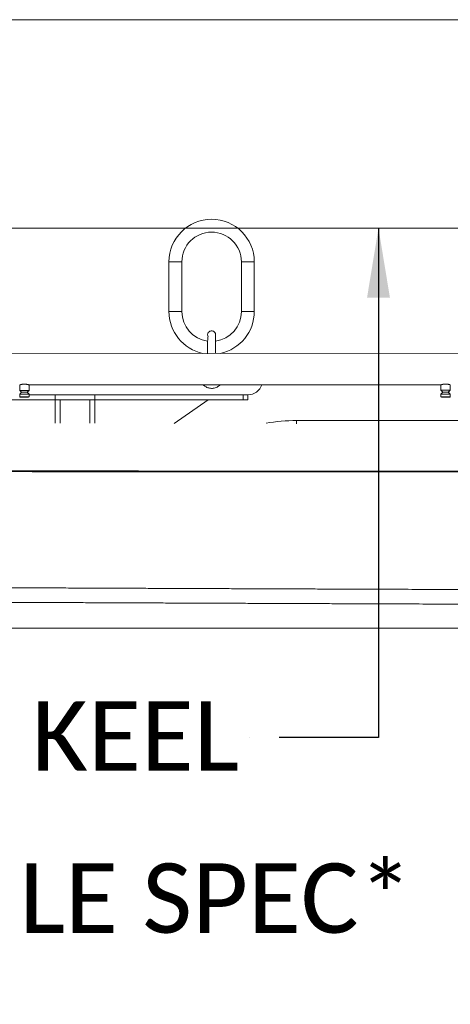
# Model space of a CAD drawing. Header units: millimetres. Extents: x -8 to 594, y 0 to 420.
# Tile 101 of 249: x 161 to 183, y 189 to 239. Entities that reach past the tile are written whole.
import ezdxf
from ezdxf.lldxf.tags import DXFTag

# ---------------------------------------------------------------- set-up
doc = ezdxf.new("R2010")
doc.units = ezdxf.units.MM
doc.layers.add('1', color=7, linetype='Continuous', true_color=0xffffff)
doc.styles.add('Calibri', font='txt')
tags = doc.linetypes.add('DASHED', pattern=[25.72, 12.86, -12.86]).pattern_tags.tags
tags[6:7] = [DXFTag(74, 4), DXFTag(75, 0), DXFTag(340, '0'), DXFTag(46, 0.0), DXFTag(50, 0.0), DXFTag(44, 0.0), DXFTag(45, 0.0)]
tags[4:5] = [DXFTag(74, 4), DXFTag(75, 0), DXFTag(340, '0'), DXFTag(46, 0.0), DXFTag(50, 0.0), DXFTag(44, 0.0), DXFTag(45, 0.0)]
doc.dimstyles.get("Standard").update_dxf_attribs({"dimtxt": 0.18, "dimasz": 0.18, "dimexe": 0.18, "dimexo": 0.0625, "dimgap": 0.09, "dimtad": 0, "dimtih": 1, "dimtoh": 1, "dimdec": 4, "dimzin": 0, "dimdsep": 46, "dimtxsty": 'Standard', "dimcen": 0.09, "dimadec": 0, "dimazin": 0, "dimtfac": 1, "dimtdec": 4, "dimtofl": 0, "dimtmove": 0, "dimatfit": 3, "dimfxl": 0, "dimtolj": 1, "dimtzin": 0, "dimarcsym": 0})

# ---------------------------------------------------------------- blocks, each defined once
blk = doc.blocks.new('LABLE3D_1', base_point=(174.043, 202.921))
at = {"layer": '1', "color": 18, "linetype": 'Continuous', "lineweight": 18, "insert": (135.688, 184.885), "char_height": 3.5, "attachment_point": 7, "line_spacing_factor": 1.399613, "style": 'Calibri'}
blk.add_mtext('\\fCalibri|b0|i0;\\W1.0000;0.85 FROM KEEL \\PLOW PROFILE SPEC*\\P ', dxfattribs=at)

msp = doc.modelspace()

# ---------------------------------------------------------------- linework, layer by layer
at = {"layer": '1', "color": 8, "linetype": 'Continuous', "lineweight": 18}
for p, q in [((244.689, 239.083), (107.447, 239.083)), ((107.447, 208.432), (244.689, 208.432))]:
    msp.add_line(p, q, dxfattribs=at)
at = {"layer": '1', "color": 163, "linetype": 'DASHED', "lineweight": 18}
msp.add_line((133.543, 228.589), (224.543, 228.589), dxfattribs=at)
at = {"layer": '1', "color": 155, "linetype": 'Continuous', "lineweight": 18}
for p, q in [((168.484, 226.883), (168.484, 224.383)), ((169.134, 224.383), (169.134, 226.883)), ((172.134, 226.883), (172.134, 224.383)), ((172.784, 224.383), (172.784, 226.883)), ((203.741, 222.284), (156.548, 222.276)), ((203.741, 222.284), (156.548, 222.276)), ((182.187, 220.694), (182.187, 220.418)), ((182.187, 220.694), (182.187, 220.418)), ((182.662, 220.418), (182.662, 220.693)), ((182.662, 220.418), (182.662, 220.693)), ((160.962, 220.69), (160.962, 220.414)), ((160.962, 220.69), (160.962, 220.414)), ((160.962, 220.414), (161.062, 220.314)), ((160.962, 220.414), (161.062, 220.314)), ((161.062, 220.314), (160.962, 220.214)), ((161.062, 220.314), (160.962, 220.214)), ((160.962, 220.214), (160.962, 220.089)), ((160.962, 220.214), (160.962, 220.089)), ((161.337, 220.314), (161.437, 220.414)), ((161.337, 220.314), (161.437, 220.414)), ((161.437, 220.214), (161.337, 220.314)), ((161.437, 220.214), (161.337, 220.314)), ((161.437, 220.414), (161.437, 220.689)), ((161.437, 220.414), (161.437, 220.689)), ((161.437, 220.414), (161.437, 220.414)), ((161.437, 220.414), (161.437, 220.414)), ((161.437, 220.089), (161.437, 220.214)), ((161.437, 220.089), (161.437, 220.214)), ((161.437, 220.214), (161.437, 220.214)), ((161.437, 220.214), (161.437, 220.214)), ((161.438, 220.689), (182.187, 220.693)), ((161.438, 220.689), (182.187, 220.693)), ((173.168, 220.691), (182.187, 220.693)), ((182.187, 220.418), (182.287, 220.318)), ((182.187, 220.418), (182.287, 220.318)), ((182.187, 220.418), (182.287, 220.318)), ((182.287, 220.318), (182.187, 220.218)), ((182.287, 220.318), (182.187, 220.218)), ((182.187, 220.218), (182.187, 220.093)), ((182.187, 220.218), (182.187, 220.093)), ((182.562, 220.318), (182.662, 220.418)), ((182.562, 220.318), (182.662, 220.418)), ((182.662, 220.218), (182.562, 220.318)), ((182.662, 220.218), (182.562, 220.318)), ((182.563, 220.318), (182.662, 220.418)), ((182.662, 220.093), (182.662, 220.218)), ((182.662, 220.093), (182.662, 220.218)), ((156.68, 219.939), (162.747, 219.939)), ((160.962, 220.089), (160.987, 220.064)), ((160.962, 220.089), (160.987, 220.064)), ((161.412, 220.064), (161.437, 220.089)), ((161.412, 220.064), (161.437, 220.089)), ((161.437, 220.189), (162.747, 220.189)), ((161.437, 220.089), (161.437, 220.089)), ((161.437, 220.089), (161.437, 220.089)), ((162.747, 220.189), (164.747, 220.189)), ((162.747, 220.189), (162.747, 219.939)), ((162.747, 219.939), (164.747, 219.939)), ((162.747, 218.757), (162.747, 219.939)), ((164.497, 219.939), (162.997, 219.939)), ((164.747, 220.189), (172.226, 220.189)), ((164.747, 220.189), (164.747, 219.939)), ((164.747, 219.939), (172.226, 219.939)), ((164.747, 219.939), (164.747, 218.753)), ((168.755, 218.745), (170.46, 219.939)), ((172.226, 220.189), (172.46, 220.189)), ((172.46, 219.939), (172.226, 219.939)), ((172.46, 220.189), (172.46, 219.939)), ((182.187, 220.093), (182.212, 220.068)), ((182.187, 220.093), (182.212, 220.068)), ((182.187, 220.093), (182.212, 220.068)), ((182.637, 220.068), (182.662, 220.093)), ((182.637, 220.068), (182.662, 220.093)), ((182.637, 220.068), (182.662, 220.093)), ((174.911, 218.889), (201.892, 218.889))]:
    msp.add_line(p, q, dxfattribs=at)
at = {"layer": '1', "color": 155, "linetype": 'Continuous', "lineweight": 13}
for p, q in [((168.484, 226.883), (169.134, 226.883)), ((172.784, 226.883), (172.134, 226.883)), ((168.484, 224.383), (169.134, 224.383)), ((172.784, 224.383), (172.134, 224.383)), ((162.997, 219.939), (162.997, 218.757)), ((164.497, 218.754), (164.497, 219.939)), ((172.226, 219.939), (172.226, 220.189)), ((174.911, 218.735), (174.911, 218.889))]:
    msp.add_line(p, q, dxfattribs=at)
at = {"layer": '1', "color": 18, "lineweight": 13}
msp.add_line((172.543, 202.921), (172.543, 202.921), dxfattribs=at)
at = {"layer": '1', "color": 155, "linetype": 'Continuous', "lineweight": 18}
for centre, radius, start, end in [((170.634, 226.883), 2.15, 0, 180), ((170.634, 226.883), 1.5, 90, 180), ((170.634, 226.883), 1.5, 0, 90), ((170.634, 224.383), 2.15, 180, 258.2648), ((170.634, 224.383), 1.5, 180, 262.2234), ((170.634, 224.383), 1.5, 277.8103, 0), ((170.634, 224.383), 2.15, 281.7563, 0), ((170.634, 223.214), 0.2, 343.2263, 180), ((170.634, 223.214), 0.2, 340.7006, 180), ((170.634, 223.214), 0.2, 180, 208.3669), ((170.634, 223.214), 0.2, 180, 206.0888), ((172.46, 220.939), 0.75, 270, 340.7555), ((174.911, 209.464), 9.425, 90, 99.3614)]:
    msp.add_arc(centre, radius, start, end, dxfattribs=at)
for centre, major_axis, start_param, end_param in [((161.2, 220.414), (0.237, 0), 0, 3.141587), ((161.2, 220.414), (0.237, 0), 0, 3.141587), ((161.2, 220.214), (0.237, 0), 0, 3.141587), ((161.2, 220.214), (0.237, 0), 0, 3.141587), ((161.2, 220.314), (0.137, 0), 0, 3.14152), ((161.2, 220.314), (0.137, 0), 0, 3.14152), ((182.425, 220.418), (0.237, 0), 0, 3.141589), ((182.425, 220.418), (0.237, 0), 0, 3.141589), ((182.425, 220.418), (0.237, 0), 0.000003, 6.283079), ((182.425, 220.418), (0.237, 0), 3.141694, 6.283185), ((182.425, 220.418), (0.237, 0), 0, 3.141597), ((182.425, 220.218), (0.237, 0), 0, 3.141589), ((182.425, 220.218), (0.237, 0), 0, 3.141589), ((182.425, 220.318), (0.137, 0), 0, 3.141522), ((182.425, 220.318), (0.137, 0), 0, 3.141522), ((161.2, 220.089), (0.237, 0), 0, 3.1417), ((161.2, 220.089), (0.237, 0), 0, 3.1417), ((161.2, 220.064), (0.212, 0), 0, 3.141689), ((161.2, 220.064), (0.212, 0), 0, 3.141689), ((182.425, 220.093), (0.237, 0), 0, 3.141589), ((182.425, 220.093), (0.237, 0), 0, 3.141702), ((182.425, 220.093), (0.237, 0), 0.000003, 6.283079), ((182.425, 220.093), (0.237, 0), 3.141694, 6.283185), ((182.425, 220.093), (0.237, 0), 0, 3.141597), ((182.425, 220.068), (0.212, 0), 0, 3.14169), ((182.425, 220.068), (0.212, 0), 0, 3.14169), ((182.425, 220.068), (0.212, 0), 3.141487, 6.283185)]:
    msp.add_ellipse(centre, major_axis=major_axis, ratio=0.001743, start_param=start_param, end_param=end_param, dxfattribs=at)
for points, degree, knots in [([(170.446, 223.115), (170.446, 223.115), (170.444, 223.115), (170.439, 223.102), (170.436, 223.048), (170.435, 222.95), (170.434, 222.835), (170.434, 222.684), (170.434, 222.493), (170.434, 222.341), (170.434, 222.258), (170.434, 222.248)], 3, [0, 0, 0, 0, 0.00064, 0.061774, 0.233469, 0.344158, 0.471778, 0.617434, 0.782683, 0.971314, 1, 1, 1, 1]), ([(170.834, 222.272), (170.834, 222.315), (170.834, 222.461), (170.834, 222.694), (170.834, 222.918), (170.834, 223.059), (170.833, 223.124), (170.832, 223.148), (170.831, 223.151), (170.831, 223.151)], 3, [0, 0, 0, 0, 0.111488, 0.374287, 0.593911, 0.775896, 0.92256, 0.981636, 1, 1, 1, 1]), ([(161.437, 220.689), (161.437, 220.689), (161.437, 220.689), (161.435, 220.69), (161.433, 220.691), (161.429, 220.692), (161.426, 220.693), (161.426, 220.693), (161.425, 220.693), (161.424, 220.693), (161.422, 220.694), (161.421, 220.694), (161.416, 220.696), (161.413, 220.696), (161.405, 220.698), (161.401, 220.699), (161.395, 220.701), (161.393, 220.702), (161.389, 220.703), (161.388, 220.703), (161.386, 220.703), (161.384, 220.704), (161.378, 220.705), (161.373, 220.706), (161.362, 220.709), (161.357, 220.71), (161.345, 220.712), (161.338, 220.713), (161.33, 220.715), (161.329, 220.715), (161.325, 220.716), (161.32, 220.716), (161.315, 220.717), (161.305, 220.719), (161.291, 220.721), (161.277, 220.722), (161.265, 220.723), (161.262, 220.724), (161.256, 220.724), (161.254, 220.724), (161.25, 220.724), (161.248, 220.724), (161.239, 220.725), (161.223, 220.726), (161.208, 220.726), (161.196, 220.726), (161.192, 220.726), (161.186, 220.726), (161.184, 220.726), (161.18, 220.726), (161.178, 220.726), (161.169, 220.725), (161.161, 220.725), (161.146, 220.724), (161.131, 220.723), (161.116, 220.721), (161.105, 220.72), (161.102, 220.72), (161.094, 220.719), (161.091, 220.718), (161.081, 220.717), (161.074, 220.716), (161.061, 220.713), (161.055, 220.712), (161.046, 220.71), (161.043, 220.71), (161.039, 220.709), (161.037, 220.709), (161.035, 220.708), (161.033, 220.708), (161.026, 220.706), (161.021, 220.705), (161.011, 220.703), (161.007, 220.702), (160.998, 220.699), (160.994, 220.698), (160.989, 220.697), (160.987, 220.696), (160.984, 220.695), (160.982, 220.695), (160.978, 220.694), (160.972, 220.692), (160.968, 220.691), (160.966, 220.69), (160.965, 220.69), (160.964, 220.69), (160.964, 220.69), (160.963, 220.689), (160.962, 220.689), (160.962, 220.689), (160.962, 220.689)], 3, [0, 0, 0, 0, 0.031188, 0.031188, 0.062375, 0.093563, 0.093563, 0.10136, 0.10136, 0.109157, 0.109157, 0.12475, 0.12475, 0.155938, 0.155938, 0.187126, 0.187126, 0.20272, 0.20272, 0.210516, 0.210516, 0.218313, 0.218313, 0.249501, 0.249501, 0.280689, 0.280689, 0.311876, 0.311876, 0.319673, 0.319673, 0.32747, 0.343064, 0.343064, 0.374251, 0.405439, 0.405439, 0.421033, 0.421033, 0.42883, 0.42883, 0.436627, 0.436627, 0.467814, 0.499002, 0.499002, 0.514596, 0.514596, 0.522393, 0.522393, 0.53019, 0.53019, 0.561377, 0.561377, 0.592565, 0.623752, 0.623752, 0.639346, 0.639346, 0.65494, 0.65494, 0.686128, 0.686128, 0.717315, 0.717315, 0.732909, 0.732909, 0.740706, 0.740706, 0.748503, 0.748503, 0.779691, 0.779691, 0.810878, 0.810878, 0.842066, 0.842066, 0.85766, 0.85766, 0.873253, 0.873253, 0.904441, 0.935629, 0.935629, 0.951223, 0.951223, 0.966816, 0.966816, 0.998004, 1, 1, 1, 1]), ([(161.437, 220.689), (161.437, 220.689), (161.437, 220.689), (161.435, 220.69), (161.433, 220.691), (161.429, 220.692), (161.426, 220.693), (161.426, 220.693), (161.425, 220.693), (161.424, 220.693), (161.422, 220.694), (161.421, 220.694), (161.416, 220.696), (161.413, 220.696), (161.405, 220.698), (161.401, 220.699), (161.395, 220.701), (161.393, 220.702), (161.389, 220.703), (161.388, 220.703), (161.386, 220.703), (161.384, 220.704), (161.378, 220.705), (161.373, 220.706), (161.362, 220.709), (161.357, 220.71), (161.345, 220.712), (161.338, 220.713), (161.33, 220.715), (161.329, 220.715), (161.325, 220.716), (161.32, 220.716), (161.315, 220.717), (161.305, 220.719), (161.291, 220.721), (161.277, 220.722), (161.265, 220.723), (161.262, 220.724), (161.256, 220.724), (161.254, 220.724), (161.25, 220.724), (161.248, 220.724), (161.239, 220.725), (161.223, 220.726), (161.208, 220.726), (161.196, 220.726), (161.192, 220.726), (161.186, 220.726), (161.184, 220.726), (161.18, 220.726), (161.178, 220.726), (161.169, 220.725), (161.161, 220.725), (161.146, 220.724), (161.131, 220.723), (161.116, 220.721), (161.105, 220.72), (161.102, 220.72), (161.094, 220.719), (161.091, 220.718), (161.081, 220.717), (161.074, 220.716), (161.061, 220.713), (161.055, 220.712), (161.046, 220.71), (161.043, 220.71), (161.039, 220.709), (161.037, 220.709), (161.035, 220.708), (161.033, 220.708), (161.026, 220.706), (161.021, 220.705), (161.011, 220.703), (161.007, 220.702), (160.998, 220.699), (160.994, 220.698), (160.989, 220.697), (160.987, 220.696), (160.984, 220.695), (160.982, 220.695), (160.978, 220.694), (160.972, 220.692), (160.968, 220.691), (160.966, 220.69), (160.965, 220.69), (160.964, 220.69), (160.964, 220.69), (160.963, 220.689), (160.962, 220.689), (160.962, 220.689), (160.962, 220.689)], 3, [0, 0, 0, 0, 0.031188, 0.031188, 0.062375, 0.093563, 0.093563, 0.10136, 0.10136, 0.109157, 0.109157, 0.12475, 0.12475, 0.155938, 0.155938, 0.187126, 0.187126, 0.20272, 0.20272, 0.210516, 0.210516, 0.218313, 0.218313, 0.249501, 0.249501, 0.280689, 0.280689, 0.311876, 0.311876, 0.319673, 0.319673, 0.32747, 0.343064, 0.343064, 0.374251, 0.405439, 0.405439, 0.421033, 0.421033, 0.42883, 0.42883, 0.436627, 0.436627, 0.467814, 0.499002, 0.499002, 0.514596, 0.514596, 0.522393, 0.522393, 0.53019, 0.53019, 0.561377, 0.561377, 0.592565, 0.623752, 0.623752, 0.639346, 0.639346, 0.65494, 0.65494, 0.686128, 0.686128, 0.717315, 0.717315, 0.732909, 0.732909, 0.740706, 0.740706, 0.748503, 0.748503, 0.779691, 0.779691, 0.810878, 0.810878, 0.842066, 0.842066, 0.85766, 0.85766, 0.873253, 0.873253, 0.904441, 0.935629, 0.935629, 0.951223, 0.951223, 0.966816, 0.966816, 0.998004, 1, 1, 1, 1]), ([(182.662, 220.693), (182.662, 220.693), (182.662, 220.693), (182.66, 220.694), (182.658, 220.694), (182.654, 220.696), (182.651, 220.696), (182.651, 220.697), (182.65, 220.697), (182.649, 220.697), (182.647, 220.698), (182.646, 220.698), (182.641, 220.699), (182.638, 220.7), (182.63, 220.702), (182.626, 220.703), (182.62, 220.705), (182.618, 220.705), (182.614, 220.706), (182.613, 220.707), (182.611, 220.707), (182.609, 220.708), (182.603, 220.709), (182.598, 220.71), (182.587, 220.713), (182.582, 220.714), (182.57, 220.716), (182.563, 220.717), (182.555, 220.719), (182.554, 220.719), (182.55, 220.719), (182.545, 220.72), (182.54, 220.721), (182.53, 220.723), (182.516, 220.724), (182.502, 220.726), (182.49, 220.727), (182.487, 220.727), (182.481, 220.728), (182.479, 220.728), (182.475, 220.728), (182.473, 220.728), (182.464, 220.729), (182.448, 220.73), (182.433, 220.73), (182.421, 220.73), (182.417, 220.73), (182.411, 220.73), (182.409, 220.73), (182.405, 220.73), (182.403, 220.73), (182.394, 220.729), (182.386, 220.729), (182.371, 220.728), (182.356, 220.727), (182.341, 220.725), (182.33, 220.724), (182.327, 220.723), (182.319, 220.722), (182.316, 220.722), (182.306, 220.72), (182.299, 220.719), (182.286, 220.717), (182.28, 220.716), (182.271, 220.714), (182.268, 220.714), (182.264, 220.713), (182.262, 220.712), (182.26, 220.712), (182.258, 220.712), (182.251, 220.71), (182.246, 220.709), (182.236, 220.707), (182.232, 220.705), (182.223, 220.703), (182.219, 220.702), (182.214, 220.701), (182.212, 220.7), (182.209, 220.699), (182.207, 220.699), (182.203, 220.698), (182.197, 220.696), (182.193, 220.695), (182.191, 220.694), (182.19, 220.694), (182.189, 220.694), (182.189, 220.694), (182.188, 220.693), (182.187, 220.693), (182.187, 220.693), (182.187, 220.693)], 3, [0, 0, 0, 0, 0.031188, 0.031188, 0.062375, 0.093563, 0.093563, 0.10136, 0.10136, 0.109157, 0.109157, 0.12475, 0.12475, 0.155938, 0.155938, 0.187126, 0.187126, 0.20272, 0.20272, 0.210516, 0.210516, 0.218313, 0.218313, 0.249501, 0.249501, 0.280689, 0.280689, 0.311876, 0.311876, 0.319673, 0.319673, 0.32747, 0.343064, 0.343064, 0.374251, 0.405439, 0.405439, 0.421033, 0.421033, 0.42883, 0.42883, 0.436627, 0.436627, 0.467814, 0.499002, 0.499002, 0.514596, 0.514596, 0.522393, 0.522393, 0.53019, 0.53019, 0.561377, 0.561377, 0.592565, 0.623752, 0.623752, 0.639346, 0.639346, 0.65494, 0.65494, 0.686128, 0.686128, 0.717315, 0.717315, 0.732909, 0.732909, 0.740706, 0.740706, 0.748503, 0.748503, 0.779691, 0.779691, 0.810878, 0.810878, 0.842066, 0.842066, 0.85766, 0.85766, 0.873253, 0.873253, 0.904441, 0.935629, 0.935629, 0.951223, 0.951223, 0.966816, 0.966816, 0.998004, 1, 1, 1, 1]), ([(182.662, 220.693), (182.662, 220.693), (182.662, 220.693), (182.66, 220.694), (182.658, 220.694), (182.654, 220.696), (182.651, 220.696), (182.651, 220.697), (182.65, 220.697), (182.649, 220.697), (182.647, 220.698), (182.646, 220.698), (182.641, 220.699), (182.638, 220.7), (182.63, 220.702), (182.626, 220.703), (182.62, 220.705), (182.618, 220.705), (182.614, 220.706), (182.613, 220.707), (182.611, 220.707), (182.609, 220.708), (182.603, 220.709), (182.598, 220.71), (182.587, 220.713), (182.582, 220.714), (182.57, 220.716), (182.563, 220.717), (182.555, 220.719), (182.554, 220.719), (182.55, 220.719), (182.545, 220.72), (182.54, 220.721), (182.53, 220.723), (182.516, 220.724), (182.502, 220.726), (182.49, 220.727), (182.487, 220.727), (182.481, 220.728), (182.479, 220.728), (182.475, 220.728), (182.473, 220.728), (182.464, 220.729), (182.448, 220.73), (182.433, 220.73), (182.421, 220.73), (182.417, 220.73), (182.411, 220.73), (182.409, 220.73), (182.405, 220.73), (182.403, 220.73), (182.394, 220.729), (182.386, 220.729), (182.371, 220.728), (182.356, 220.727), (182.341, 220.725), (182.33, 220.724), (182.327, 220.723), (182.319, 220.722), (182.316, 220.722), (182.306, 220.72), (182.299, 220.719), (182.286, 220.717), (182.28, 220.716), (182.271, 220.714), (182.268, 220.714), (182.264, 220.713), (182.262, 220.712), (182.26, 220.712), (182.258, 220.712), (182.251, 220.71), (182.246, 220.709), (182.236, 220.707), (182.232, 220.705), (182.223, 220.703), (182.219, 220.702), (182.214, 220.701), (182.212, 220.7), (182.209, 220.699), (182.207, 220.699), (182.203, 220.698), (182.197, 220.696), (182.193, 220.695), (182.191, 220.694), (182.19, 220.694), (182.189, 220.694), (182.189, 220.694), (182.188, 220.693), (182.187, 220.693), (182.187, 220.693), (182.187, 220.693)], 3, [0, 0, 0, 0, 0.031188, 0.031188, 0.062375, 0.093563, 0.093563, 0.10136, 0.10136, 0.109157, 0.109157, 0.12475, 0.12475, 0.155938, 0.155938, 0.187126, 0.187126, 0.20272, 0.20272, 0.210516, 0.210516, 0.218313, 0.218313, 0.249501, 0.249501, 0.280689, 0.280689, 0.311876, 0.311876, 0.319673, 0.319673, 0.32747, 0.343064, 0.343064, 0.374251, 0.405439, 0.405439, 0.421033, 0.421033, 0.42883, 0.42883, 0.436627, 0.436627, 0.467814, 0.499002, 0.499002, 0.514596, 0.514596, 0.522393, 0.522393, 0.53019, 0.53019, 0.561377, 0.561377, 0.592565, 0.623752, 0.623752, 0.639346, 0.639346, 0.65494, 0.65494, 0.686128, 0.686128, 0.717315, 0.717315, 0.732909, 0.732909, 0.740706, 0.740706, 0.748503, 0.748503, 0.779691, 0.779691, 0.810878, 0.810878, 0.842066, 0.842066, 0.85766, 0.85766, 0.873253, 0.873253, 0.904441, 0.935629, 0.935629, 0.951223, 0.951223, 0.966816, 0.966816, 0.998004, 1, 1, 1, 1]), ([(170.211, 220.688), (170.221, 220.678), (170.264, 220.638), (170.366, 220.568), (170.53, 220.513), (170.724, 220.51), (170.909, 220.569), (171.015, 220.646), (171.059, 220.69)], 3, [0, 0, 0, 0, 0.044221, 0.187595, 0.390318, 0.589433, 0.801114, 1, 1, 1, 1]), ([(221.143, 216.645), (220.94, 216.645), (220.667, 216.644), (219.982, 216.64), (219.568, 216.638), (218.845, 216.635), (218.586, 216.633), (218.172, 216.631), (218.03, 216.631), (217.736, 216.629), (217.586, 216.628), (216.819, 216.624), (216.159, 216.62), (215.405, 216.616), (215.361, 216.616), (215.272, 216.615), (215.226, 216.615), (215.095, 216.614), (215.015, 216.613), (214.799, 216.612), (214.685, 216.611), (214.561, 216.61), (214.527, 216.61), (214.489, 216.61), (214.478, 216.61), (214.455, 216.61), (214.444, 216.61), (214.384, 216.609), (214.332, 216.609), (214.163, 216.607), (214.032, 216.606), (213.846, 216.604), (213.808, 216.603), (213.749, 216.603), (213.729, 216.603), (213.691, 216.602), (213.672, 216.602), (213.58, 216.601), (213.514, 216.6), (213.398, 216.598), (213.348, 216.597), (213.286, 216.597), (213.268, 216.596), (213.234, 216.596), (213.218, 216.595), (213.191, 216.594), (213.18, 216.594), (213.153, 216.593), (213.139, 216.592), (213.093, 216.59), (213.058, 216.588), (213.003, 216.585), (212.985, 216.584), (212.95, 216.582), (212.935, 216.581), (212.891, 216.579), (212.868, 216.578), (212.826, 216.577), (212.808, 216.576), (212.769, 216.575), (212.748, 216.575), (212.705, 216.574), (212.682, 216.573), (212.653, 216.573), (212.647, 216.573), (212.635, 216.572), (212.629, 216.572), (212.604, 216.572), (212.581, 216.571), (212.524, 216.57), (212.489, 216.57), (212.407, 216.568), (212.367, 216.567), (212.31, 216.566), (212.292, 216.566), (212.255, 216.565), (212.236, 216.565), (212.174, 216.563), (212.126, 216.562), (212.019, 216.56), (211.961, 216.559), (211.836, 216.557), (211.77, 216.557), (211.629, 216.556), (211.553, 216.555), (211.392, 216.554), (211.308, 216.553), (211.133, 216.552), (211.041, 216.551), (210.852, 216.55), (210.752, 216.549), (210.456, 216.547), (210.259, 216.545), (209.864, 216.542), (209.667, 216.541), (209.273, 216.538), (209.076, 216.536), (208.489, 216.532), (208.102, 216.529), (206.954, 216.521), (206.206, 216.516), (205.108, 216.508), (204.746, 216.506), (204.209, 216.502), (204.031, 216.501), (203.678, 216.499), (203.502, 216.498), (202.629, 216.492), (201.971, 216.488), (200.116, 216.476), (199.036, 216.469), (197.883, 216.461), (197.662, 216.46), (197.239, 216.457), (197.032, 216.456), (196.428, 216.451), (196.046, 216.449), (194.961, 216.441), (194.319, 216.437), (193.199, 216.429), (192.722, 216.425), (192.129, 216.421), (191.953, 216.419), (191.719, 216.417), (191.646, 216.417), (191.562, 216.416), (191.545, 216.416), (191.51, 216.416), (191.492, 216.416), (191.434, 216.415), (191.392, 216.415), (191.163, 216.413), (190.922, 216.411), (190.472, 216.408), (190.306, 216.406), (190.079, 216.404), (190.032, 216.403), (189.942, 216.402), (189.897, 216.402), (189.766, 216.4), (189.682, 216.399), (189.439, 216.396), (189.289, 216.393), (189.023, 216.389), (188.906, 216.386), (188.757, 216.384), (188.712, 216.383), (188.63, 216.381), (188.595, 216.38), (188.497, 216.379), (188.447, 216.378), (188.375, 216.379), (188.343, 216.379), (188.295, 216.381), (188.279, 216.381), (188.256, 216.382), (188.248, 216.382), (188.236, 216.383), (188.232, 216.383), (188.224, 216.383), (188.219, 216.383), (188.198, 216.384), (188.177, 216.385), (188.139, 216.385), (188.13, 216.385), (188.113, 216.385), (188.105, 216.385), (188.081, 216.385), (188.066, 216.384), (188.038, 216.384), (188.026, 216.384), (188, 216.383), (187.987, 216.382), (187.947, 216.381), (187.92, 216.38), (187.882, 216.379), (187.869, 216.379), (187.854, 216.378), (187.85, 216.378), (187.838, 216.378), (187.831, 216.378), (187.805, 216.377), (187.783, 216.377), (187.741, 216.376), (187.725, 216.376), (187.691, 216.376), (187.672, 216.376), (187.614, 216.375), (187.576, 216.375), (187.461, 216.373), (187.385, 216.372), (187.271, 216.371), (187.233, 216.37), (187.177, 216.37), (187.158, 216.37), (187.121, 216.369), (187.102, 216.369), (187.001, 216.368), (186.898, 216.367), (186.71, 216.365), (186.642, 216.365), (186.532, 216.364), (186.494, 216.363), (186.416, 216.363), (186.374, 216.363), (186.171, 216.361), (186.012, 216.36), (185.819, 216.359), (185.78, 216.359), (185.704, 216.358), (185.667, 216.358), (185.553, 216.358), (185.468, 216.357), (185.186, 216.356), (184.962, 216.355), (184.186, 216.352), (183.527, 216.35), (182.633, 216.348), (182.531, 216.348), (182.324, 216.347), (182.217, 216.347), (181.897, 216.347), (181.679, 216.347), (181.014, 216.346), (180.555, 216.345), (179.842, 216.345), (179.601, 216.345), (179.233, 216.345), (179.109, 216.345), (178.86, 216.345), (178.734, 216.345), (178.089, 216.345), (177.529, 216.345), (176.321, 216.345), (175.674, 216.345), (174.636, 216.346), (174.28, 216.346), (173.728, 216.346), (173.542, 216.346), (173.17, 216.347), (172.983, 216.347), (171.296, 216.348), (169.751, 216.349), (166.567, 216.352), (164.928, 216.354), (162.819, 216.355), (162.394, 216.356), (161.538, 216.356), (161.11, 216.357), (159.826, 216.357), (158.969, 216.358), (157.683, 216.359), (157.254, 216.359), (156.61, 216.359), (156.396, 216.359), (155.966, 216.359), (155.752, 216.359), (154.699, 216.359), (153.896, 216.36), (152.372, 216.36), (151.651, 216.36), (150.799, 216.36), (150.632, 216.359), (150.301, 216.359), (150.139, 216.359), (149.653, 216.359), (149.328, 216.359), (148.678, 216.358), (148.352, 216.358), (147.864, 216.357), (147.701, 216.357), (147.457, 216.357), (147.375, 216.357), (147.213, 216.357), (147.131, 216.356), (146.393, 216.356), (145.692, 216.355), (144.762, 216.354), (144.573, 216.354), (144.286, 216.353), (144.189, 216.353), (143.997, 216.353), (143.901, 216.353), (143.424, 216.352), (143.049, 216.352), (141.942, 216.35), (141.23, 216.349), (139.855, 216.346), (139.193, 216.344), (138.395, 216.342), (138.238, 216.341), (137.924, 216.34), (137.767, 216.339), (137.3, 216.338), (136.992, 216.337), (136.075, 216.333), (135.476, 216.33), (134.299, 216.323), (133.721, 216.319), (132.867, 216.313), (132.585, 216.31), (132.027, 216.305), (131.748, 216.303), (130.911, 216.296), (130.354, 216.291), (128.683, 216.275), (127.571, 216.263), (126.457, 216.251)], 3, [0, 0, 0, 0, 0.03125, 0.03125, 0.0625, 0.0625, 0.078125, 0.078125, 0.085938, 0.085938, 0.09375, 0.09375, 0.125, 0.125, 0.126953, 0.126953, 0.128906, 0.128906, 0.132812, 0.132812, 0.140625, 0.140625, 0.144531, 0.144531, 0.146484, 0.146484, 0.148438, 0.148438, 0.15625, 0.15625, 0.171875, 0.171875, 0.175781, 0.175781, 0.177734, 0.177734, 0.179688, 0.179688, 0.1875, 0.1875, 0.195312, 0.195312, 0.199219, 0.199219, 0.203125, 0.203125, 0.207031, 0.207031, 0.210938, 0.210938, 0.21875, 0.21875, 0.222656, 0.222656, 0.226562, 0.226562, 0.234375, 0.234375, 0.242188, 0.242188, 0.25, 0.25, 0.257812, 0.257812, 0.259766, 0.259766, 0.261719, 0.261719, 0.265625, 0.265625, 0.269531, 0.269531, 0.273438, 0.273438, 0.275391, 0.275391, 0.277344, 0.277344, 0.28125, 0.28125, 0.285156, 0.285156, 0.289062, 0.289062, 0.292969, 0.292969, 0.296875, 0.296875, 0.300781, 0.300781, 0.304688, 0.304688, 0.3125, 0.3125, 0.320312, 0.320312, 0.328125, 0.328125, 0.34375, 0.34375, 0.375, 0.375, 0.390625, 0.390625, 0.398438, 0.398438, 0.40625, 0.40625, 0.4375, 0.4375, 0.5, 0.5, 0.515625, 0.515625, 0.53125, 0.53125, 0.5625, 0.5625, 0.625, 0.625, 0.6875, 0.6875, 0.71875, 0.71875, 0.734375, 0.734375, 0.738281, 0.738281, 0.742188, 0.742188, 0.75, 0.75, 0.78125, 0.78125, 0.796875, 0.796875, 0.800781, 0.800781, 0.804688, 0.804688, 0.8125, 0.8125, 0.828125, 0.828125, 0.84375, 0.84375, 0.851562, 0.851562, 0.859375, 0.859375, 0.875, 0.875, 0.890625, 0.890625, 0.898438, 0.898438, 0.902344, 0.902344, 0.904297, 0.904297, 0.90625, 0.90625, 0.910156, 0.910156, 0.911133, 0.911133, 0.912109, 0.912109, 0.914062, 0.914062, 0.916016, 0.916016, 0.917969, 0.917969, 0.921875, 0.921875, 0.923828, 0.923828, 0.924316, 0.924316, 0.924805, 0.924805, 0.925781, 0.925781, 0.92627, 0.92627, 0.926758, 0.926758, 0.927734, 0.927734, 0.929688, 0.929688, 0.930664, 0.930664, 0.931152, 0.931152, 0.931641, 0.931641, 0.933594, 0.933594, 0.93457, 0.93457, 0.935059, 0.935059, 0.935547, 0.935547, 0.9375, 0.9375, 0.937988, 0.937988, 0.938477, 0.938477, 0.939453, 0.939453, 0.941406, 0.941406, 0.945312, 0.945312, 0.945801, 0.945801, 0.946289, 0.946289, 0.947266, 0.947266, 0.949219, 0.949219, 0.950195, 0.950195, 0.950684, 0.950684, 0.951172, 0.951172, 0.953125, 0.953125, 0.955078, 0.955078, 0.956055, 0.956055, 0.956543, 0.956543, 0.957031, 0.957031, 0.960938, 0.960938, 0.964844, 0.964844, 0.96582, 0.96582, 0.966797, 0.966797, 0.96875, 0.96875, 0.969727, 0.969727, 0.970215, 0.970215, 0.970703, 0.970703, 0.972656, 0.972656, 0.974609, 0.974609, 0.975098, 0.975098, 0.975586, 0.975586, 0.976562, 0.976562, 0.977539, 0.977539, 0.978027, 0.978027, 0.978271, 0.978271, 0.978516, 0.978516, 0.980469, 0.980469, 0.980957, 0.980957, 0.981201, 0.981201, 0.981445, 0.981445, 0.982422, 0.982422, 0.984375, 0.984375, 0.986328, 0.986328, 0.986816, 0.986816, 0.987305, 0.987305, 0.988281, 0.988281, 0.990234, 0.990234, 0.992188, 0.992188, 0.993164, 0.993164, 0.994141, 0.994141, 0.996094, 0.996094, 1, 1, 1, 1]), ([(221.143, 216.605), (220.718, 216.604), (219.591, 216.599), (217.618, 216.589), (215.824, 216.579), (214.485, 216.57), (213.869, 216.565), (213.438, 216.559), (213.191, 216.556), (213.006, 216.545), (212.821, 216.536), (212.636, 216.533), (212.451, 216.529), (212.226, 216.525), (211.918, 216.518), (211.424, 216.515), (210.541, 216.507), (207.828, 216.487), (203.39, 216.457), (198.201, 216.424), (194.256, 216.398), (191.79, 216.378), (190.322, 216.369), (189.335, 216.356), (188.781, 216.345), (188.411, 216.338), (188.257, 216.344), (188.133, 216.347), (188.01, 216.345), (187.856, 216.338), (187.671, 216.337), (187.424, 216.334), (186.993, 216.329), (186.377, 216.324), (184.756, 216.314), (182.255, 216.307), (178.31, 216.305), (171.547, 216.308), (163.938, 216.317), (156.047, 216.321), (151.116, 216.323), (147.17, 216.318), (143.225, 216.314), (139.25, 216.308), (135.305, 216.292), (132.345, 216.272), (129.416, 216.245), (127.443, 216.224), (126.458, 216.214)], 3, [0, 0, 0, 0, 0.013462, 0.035714, 0.0625, 0.070312, 0.078124, 0.082031, 0.083984, 0.085939, 0.087893, 0.089846, 0.091799, 0.093753, 0.096999, 0.101565, 0.109377, 0.125002, 0.187501, 0.25, 0.289406, 0.312499, 0.328124, 0.335937, 0.34375, 0.345703, 0.347657, 0.348634, 0.349611, 0.351564, 0.353517, 0.355471, 0.359377, 0.367189, 0.375002, 0.410715, 0.446429, 0.5, 0.625, 0.6875, 0.75, 0.781249, 0.812499, 0.874999, 0.907194, 0.937499, 0.968776, 1, 1, 1, 1]), ([(191.326, 210.355), (190.82, 210.356), (190.209, 210.358), (189.548, 210.36), (188.858, 210.363), (188.148, 210.365), (187.912, 210.366), (187.759, 210.366), (187.526, 210.367), (186.974, 210.369), (185.799, 210.373), (182.956, 210.383), (177.051, 210.403), (169.559, 210.432), (161.758, 210.464), (153.705, 210.5), (146.523, 210.533), (141.656, 210.559), (138.346, 210.58), (135.339, 210.604), (132.969, 210.627), (130.91, 210.649), (128.852, 210.674), (126.471, 210.707), (124.055, 210.746), (121.511, 210.794), (119.099, 210.848), (117.074, 210.9), (115.16, 210.955), (113.249, 211.019), (111.552, 211.082), (110.027, 211.146), (108.867, 211.199), (108.089, 211.237), (107.691, 211.257), (107.464, 211.268), (107.447, 211.269)], 5, [0, 0, 0, 0, 0, 0, 0.030159, 0.036331, 0.039371, 0.041108, 0.04224, 0.043911, 0.045372, 0.053637, 0.073971, 0.112006, 0.213059, 0.39664, 0.499377, 0.538113, 0.591165, 0.640427, 0.686321, 0.696534, 0.717269, 0.732427, 0.763167, 0.809064, 0.83853, 0.861465, 0.884393, 0.907316, 0.930232, 0.953144, 0.976051, 0.986348, 0.998956, 1, 1, 1, 1, 1, 1]), ([(191.324, 209.617), (190.818, 209.619), (190.207, 209.621), (189.545, 209.623), (188.855, 209.625), (188.145, 209.628), (187.913, 209.628), (187.761, 209.629), (187.522, 209.63), (186.97, 209.632), (185.797, 209.636), (182.954, 209.646), (177.05, 209.667), (169.558, 209.697), (161.757, 209.729), (153.703, 209.766), (146.52, 209.8), (141.653, 209.826), (138.341, 209.848), (135.333, 209.872), (132.961, 209.895), (130.9, 209.918), (128.84, 209.943), (126.458, 209.976), (124.04, 210.015), (121.492, 210.064), (119.077, 210.118), (117.049, 210.17), (115.131, 210.226), (113.216, 210.289), (111.514, 210.353), (109.985, 210.417), (108.832, 210.47), (108.061, 210.508), (107.672, 210.527), (107.455, 210.538), (107.447, 210.539)], 5, [0, 0, 0, 0, 0, 0, 0.030177, 0.036352, 0.039394, 0.041132, 0.042265, 0.043937, 0.045399, 0.053669, 0.074014, 0.112072, 0.213185, 0.396873, 0.49967, 0.538429, 0.591512, 0.640803, 0.686724, 0.696943, 0.71769, 0.732857, 0.763615, 0.80954, 0.839022, 0.86197, 0.884913, 0.907848, 0.930778, 0.953703, 0.976624, 0.986927, 0.999542, 1, 1, 1, 1, 1, 1])]:
    msp.add_open_spline(points, degree=degree, knots=knots, dxfattribs=at)

# ---------------------------------------------------------------- block references
at = {"layer": '1', "color": 18, "linetype": 'Continuous', "lineweight": 13}
msp.add_blockref('LABLE3D_1', (174.043, 202.921), dxfattribs=at)

# ---------------------------------------------------------------- leaders
msp.add_leader([(179.043, 228.589), (179.043, 202.921), (174.043, 202.921)], dimstyle='Standard', override={"dimasz": 3.5}, dxfattribs=at)

doc.saveas('drawing.dxf')
